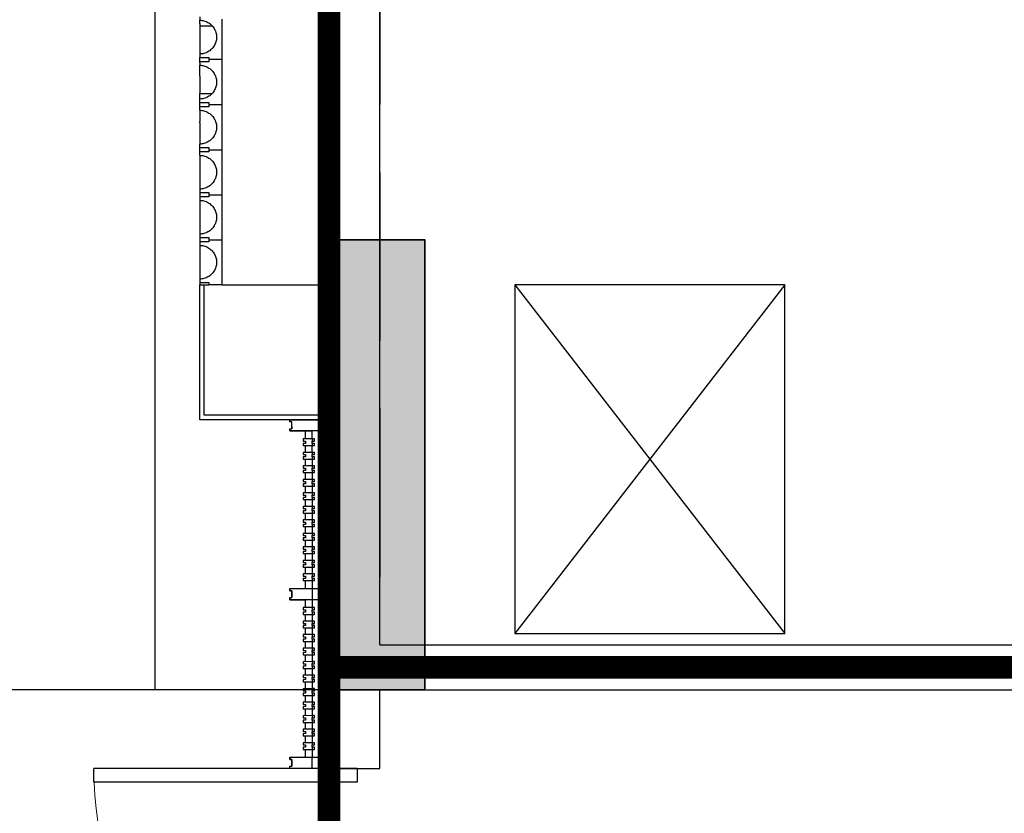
# Model space of a CAD drawing. Extents: x 513700 to 513844, y -232466 to -232398.
# Tile 6 of 16: x 513787.77 to 513792.15, y -232430.24 to -232426.72. Entities that reach past the tile are written whole.
import ezdxf

# ---------------------------------------------------------------- set-up
doc = ezdxf.new("R2010")
doc.units = 0
doc.header["$LTSCALE"] = 1000
doc.linetypes.add('CACHE2', pattern=[0.1875, 0.125, -0.0625])
doc.linetypes.add('DASH', pattern=[0.35, 0.25, -0.1])
doc.layers.get('0').update_dxf_attribs({"color": 252})
for name, color, linetype in [('6#-造型-1F（实施版）石材-STONE-S', 253, 'Continuous'), ('6#-造型-1F（实施版）金属型材-METAL-S', 253, 'Continuous'), ('6#-造型-银白色铝板', 252, 'Continuous'), ('A-DOOR', 252, 'Continuous'), ('A-HOLE-H', 252, 'CACHE2'), ('A-STAIR', 252, 'Continuous'), ('A-STR-CONC-C', 253, 'Continuous'), ('A-WALL-S', 252, 'Continuous'), ('PUB_HATCH', 252, 'Continuous'), ('降板', 253, 'Continuous')]:
    doc.layers.add(name, color=color, linetype=linetype)
for name, color, linetype, lineweight in [('S-WALL', 252, 'Continuous', 35), ('S-WALL-HATC', 252, 'Continuous', 25), ('面积-计容-住宅-1', 1, 'Continuous', 0), ('面积-计容-餐饮便利店-1', 3, 'Continuous', 0)]:
    doc.layers.add(name, color=color, linetype=linetype, lineweight=lineweight)

# ---------------------------------------------------------------- blocks, each defined once
blk = doc.blocks.new('2新72A$C0EC5048D')
at = {"layer": 'S-WALL-HATC'}
blk.add_hatch(color=256, dxfattribs=at).paths.add_polyline_path([(-33600, 11000.1), (-33200, 11000.1), (-33200, 13000.1), (-33600, 13000.1)])
at = {"layer": 'S-WALL', "elevation": 0}
blk.add_lwpolyline([(-33600, 11000.1), (-33200, 11000.1), (-33200, 13000.1), (-33600, 13000.1)], close=True, dxfattribs=at)
blk = doc.blocks.new('2新154_FZH')
blk.add_lwpolyline([(-0.5, -0.5), (0.5, -0.5), (0.5, 0.5), (-0.5, 0.5)], close=True)
at = {"layer": 'PUB_HATCH'}
blk.add_solid([(-0.5, -0.5), (0.5, -0.5), (-0.5, 0.5), (0.5, 0.5)], dxfattribs=at)
blk = doc.blocks.new('2新231F柱')
at = {"layer": 'A-STR-CONC-C', "xscale": 400.0000000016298, "yscale": 2000.001799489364, "zscale": 2000.001799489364}
blk.add_blockref('2新154_FZH', (-69162, -19897.8), dxfattribs=at)
blk = doc.blocks.new('2新159a-dhrtu')
at = {"layer": '6#-造型-1F（实施版）金属型材-METAL-S'}
blk.add_lwpolyline([(2202597.2, 332571.2), (2202797.2, 332571.2), (2202797.2, 332521.2), (2202597.2, 332521.2), (2202597.2, 332531.2), (2202607.2, 332531.2), (2202607.2, 332561.2), (2202597.2, 332561.2)], close=True, dxfattribs=at)
blk = doc.blocks.new('2新75A$C42150BCA')
at = {"layer": '6#-造型-1F（实施版）石材-STONE-S'}
for p, q in [((-700, 13990), (-700, 13975)), ((-700, 13975), (-695.2, 13974.9)), ((-700, 13960.2), (-700, 13975)), ((-700, 13960.2), (-700, 13950)), ((-695.2, 13974.9), (-690.4, 13974.4)), ((-690.4, 13974.4), (-685.7, 13973.6)), ((-685.7, 13973.6), (-681, 13972.6)), ((-681, 13972.6), (-676.4, 13971.2)), ((-676.4, 13971.2), (-671.9, 13969.5)), ((-671.9, 13969.5), (-667.5, 13967.6)), ((-667.5, 13967.6), (-663.2, 13965.4)), ((-663.2, 13965.4), (-659.1, 13962.9)), ((-659.1, 13962.9), (-655.1, 13960.1)), ((-655.1, 13960.1), (-651.4, 13957.1)), ((-600, 13950), (-600, 13980)), ((-700, 13950), (-644.1, 13950)), ((-700, 13950), (-700, 13853.9)), ((-651.4, 13957.1), (-647.8, 13953.9)), ((-647.8, 13953.9), (-644.1, 13950)), ((-644.1, 13950), (-641.4, 13946.8)), ((-641.4, 13946.8), (-638.5, 13942.9)), ((-638.5, 13942.9), (-635.9, 13938.9)), ((-635.9, 13938.9), (-633.5, 13934.7)), ((-633.5, 13934.7), (-631.4, 13930.4)), ((-631.4, 13930.4), (-629.6, 13925.9)), ((-629.6, 13925.9), (-628.1, 13921.3)), ((-628.1, 13921.3), (-626.9, 13916.7)), ((-626.9, 13916.7), (-626, 13912)), ((-600, 13800), (-600, 13950)), ((-629.6, 13874.1), (-631.4, 13869.7)), ((-628.1, 13878.7), (-629.6, 13874.1)), ((-626.9, 13883.3), (-628.1, 13878.7)), ((-626, 13888), (-626.9, 13883.3)), ((-626, 13912), (-625.3, 13907.2)), ((-625.3, 13892.8), (-626, 13888)), ((-625.3, 13907.2), (-625, 13902.4)), ((-625, 13897.6), (-625.3, 13892.8)), ((-625, 13902.4), (-625, 13897.6)), ((-700, 13853.9), (-700, 13825.3)), ((-676.4, 13828.8), (-681, 13827.5)), ((-671.9, 13830.5), (-676.4, 13828.8)), ((-667.5, 13832.4), (-671.9, 13830.5)), ((-663.2, 13834.7), (-667.5, 13832.4)), ((-659.1, 13837.2), (-663.2, 13834.7)), ((-655.1, 13839.9), (-659.1, 13837.2)), ((-651.4, 13842.9), (-655.1, 13839.9)), ((-647.8, 13846.1), (-651.4, 13842.9)), ((-644.5, 13849.6), (-647.8, 13846.1)), ((-641.4, 13853.2), (-644.5, 13849.6)), ((-638.5, 13857.1), (-641.4, 13853.2)), ((-635.9, 13861.1), (-638.5, 13857.1)), ((-633.5, 13865.3), (-635.9, 13861.1)), ((-631.4, 13869.7), (-633.5, 13865.3)), ((-700, 13825.3), (-700, 13825)), ((-695.2, 13825.2), (-700, 13825)), ((-700, 13825), (-700, 13810)), ((-700, 13790), (-700, 13810)), ((-700, 13810), (-660, 13810)), ((-660, 13790), (-700, 13790)), ((-700, 13786.4), (-700, 13790)), ((-700, 13786.4), (-700, 13775)), ((-690.4, 13825.6), (-695.2, 13825.2)), ((-685.7, 13826.4), (-690.4, 13825.6)), ((-681, 13827.5), (-685.7, 13826.4)), ((-660, 13810), (-660, 13800)), ((-600, 13800), (-660, 13800)), ((-660, 13800), (-660, 13790)), ((-600, 13650), (-600, 13800)), ((-700, 13775), (-695.2, 13774.8)), ((-700, 13727.2), (-700, 13775)), ((-695.2, 13774.8), (-690.4, 13774.4)), ((-690.4, 13774.4), (-685.7, 13773.6)), ((-685.7, 13773.6), (-681, 13772.5)), ((-681, 13772.5), (-676.4, 13771.2)), ((-676.4, 13771.2), (-671.9, 13769.5)), ((-671.9, 13769.5), (-667.5, 13767.6)), ((-667.5, 13767.6), (-663.2, 13765.3)), ((-663.2, 13765.3), (-659.1, 13762.9)), ((-659.1, 13762.9), (-655.1, 13760.1)), ((-655.1, 13760.1), (-651.4, 13757.1)), ((-651.4, 13757.1), (-647.8, 13753.9)), ((-647.8, 13753.9), (-644.5, 13750.4)), ((-644.5, 13750.4), (-641.4, 13746.8)), ((-641.4, 13746.8), (-638.5, 13742.9)), ((-638.5, 13742.9), (-635.9, 13738.9)), ((-700, 13727.2), (-700, 13698.5)), ((-700, 13698.5), (-700, 13650)), ((-635.9, 13738.9), (-633.5, 13734.7)), ((-633.5, 13734.7), (-631.4, 13730.4)), ((-631.4, 13730.4), (-629.6, 13725.9)), ((-629.6, 13725.9), (-628.1, 13721.3)), ((-628.1, 13721.3), (-626.9, 13716.7)), ((-626.9, 13716.7), (-626, 13712)), ((-626, 13712), (-625.3, 13707.2)), ((-625.3, 13707.2), (-625, 13702.4)), ((-625, 13697.6), (-625.3, 13692.8)), ((-625, 13702.4), (-625, 13697.6)), ((-638.5, 13657.1), (-641.4, 13653.2)), ((-635.9, 13661.1), (-638.5, 13657.1)), ((-633.5, 13665.3), (-635.9, 13661.1)), ((-631.4, 13669.6), (-633.5, 13665.3)), ((-629.6, 13674.1), (-631.4, 13669.6)), ((-628.1, 13678.7), (-629.6, 13674.1)), ((-626.9, 13683.3), (-628.1, 13678.7)), ((-626, 13688), (-626.9, 13683.3)), ((-625.3, 13692.8), (-626, 13688)), ((-700, 13650), (-644.1, 13650)), ((-700, 13625), (-700, 13650)), ((-695.2, 13625.2), (-700, 13625)), ((-700, 13610), (-700, 13625)), ((-700, 13610), (-660, 13610)), ((-700, 13590), (-700, 13610)), ((-690.4, 13625.6), (-695.2, 13625.2)), ((-685.7, 13626.4), (-690.4, 13625.6)), ((-681, 13627.5), (-685.7, 13626.4)), ((-676.4, 13628.8), (-681, 13627.5)), ((-671.9, 13630.5), (-676.4, 13628.8)), ((-667.5, 13632.4), (-671.9, 13630.5)), ((-663.2, 13634.7), (-667.5, 13632.4)), ((-659.1, 13637.1), (-663.2, 13634.7)), ((-660, 13610), (-660, 13600)), ((-655.1, 13639.9), (-659.1, 13637.1)), ((-651.4, 13642.9), (-655.1, 13639.9)), ((-647.8, 13646.1), (-651.4, 13642.9)), ((-644.5, 13649.6), (-647.8, 13646.1)), ((-644.1, 13650), (-644.5, 13649.6)), ((-641.4, 13653.2), (-644.1, 13650)), ((-600, 13620), (-600, 13650)), ((-600, 13600), (-600, 13620)), ((-700, 13575), (-700, 13590)), ((-660, 13590), (-700, 13590)), ((-700, 13575), (-700, 13525.7)), ((-700, 13575), (-695.2, 13574.8)), ((-695.2, 13574.8), (-690.4, 13574.4)), ((-690.4, 13574.4), (-685.7, 13573.6)), ((-685.7, 13573.6), (-681, 13572.5)), ((-681, 13572.5), (-676.4, 13571.2)), ((-676.4, 13571.2), (-671.9, 13569.5)), ((-671.9, 13569.5), (-667.5, 13567.6)), ((-667.5, 13567.6), (-663.2, 13565.3)), ((-660, 13600), (-600, 13600)), ((-660, 13600), (-660, 13590)), ((-600, 13400), (-600, 13600)), ((-700, 13518.8), (-700, 13525.7)), ((-663.2, 13565.3), (-659.1, 13562.9)), ((-659.1, 13562.9), (-655.1, 13560.1)), ((-655.1, 13560.1), (-651.4, 13557.1)), ((-651.4, 13557.1), (-647.8, 13553.9)), ((-647.8, 13553.9), (-644.5, 13550.4)), ((-644.5, 13550.4), (-641.4, 13546.8)), ((-641.4, 13546.8), (-638.5, 13542.9)), ((-638.5, 13542.9), (-635.9, 13538.9)), ((-635.9, 13538.9), (-633.5, 13534.7)), ((-633.5, 13534.7), (-631.4, 13530.4)), ((-631.4, 13530.4), (-629.6, 13525.9)), ((-629.6, 13525.9), (-628.1, 13521.3)), ((-700, 13518.8), (-700, 13425)), ((-628.1, 13521.3), (-626.9, 13516.7)), ((-626.9, 13483.3), (-628.1, 13478.7)), ((-626.9, 13516.7), (-626, 13512)), ((-626, 13488), (-626.9, 13483.3)), ((-626, 13512), (-625.3, 13507.2)), ((-625.3, 13492.8), (-626, 13488)), ((-625.3, 13507.2), (-625, 13502.4)), ((-625, 13497.6), (-625.3, 13492.8)), ((-625, 13502.4), (-625, 13497.6)), ((-659.1, 13437.1), (-663.2, 13434.7)), ((-655.1, 13439.9), (-659.1, 13437.1)), ((-651.4, 13442.9), (-655.1, 13439.9)), ((-647.8, 13446.1), (-651.4, 13442.9)), ((-644.5, 13449.6), (-647.8, 13446.1)), ((-641.4, 13453.2), (-644.5, 13449.6)), ((-638.5, 13457.1), (-641.4, 13453.2)), ((-635.9, 13461.1), (-638.5, 13457.1)), ((-633.5, 13465.3), (-635.9, 13461.1)), ((-631.4, 13469.6), (-633.5, 13465.3)), ((-629.6, 13474.1), (-631.4, 13469.6)), ((-628.1, 13478.7), (-629.6, 13474.1)), ((-695.2, 13425.2), (-700, 13425)), ((-700, 13410), (-700, 13425)), ((-700, 13410), (-660, 13410)), ((-700, 13390), (-700, 13410)), ((-690.4, 13425.6), (-695.2, 13425.2)), ((-685.7, 13426.4), (-690.4, 13425.6)), ((-681, 13427.5), (-685.7, 13426.4)), ((-676.4, 13428.8), (-681, 13427.5)), ((-671.9, 13430.5), (-676.4, 13428.8)), ((-667.5, 13432.4), (-671.9, 13430.5)), ((-663.2, 13434.7), (-667.5, 13432.4)), ((-660, 13410), (-660, 13400)), ((-660, 13400), (-600, 13400)), ((-660, 13400), (-660, 13390)), ((-600, 13200), (-600, 13400)), ((-700, 13375), (-700, 13390)), ((-660, 13390), (-700, 13390)), ((-700, 13375), (-695.2, 13374.8)), ((-700, 13375), (-700, 13365.3)), ((-700, 13365.3), (-700, 13354.3)), ((-700, 13354.3), (-700, 13324)), ((-695.2, 13374.8), (-690.4, 13374.4)), ((-690.4, 13374.4), (-685.7, 13373.6)), ((-685.7, 13373.6), (-681, 13372.5)), ((-681, 13372.5), (-676.4, 13371.2)), ((-676.4, 13371.2), (-671.9, 13369.5)), ((-671.9, 13369.5), (-667.5, 13367.6)), ((-667.5, 13367.6), (-663.2, 13365.3)), ((-663.2, 13365.3), (-659.1, 13362.9)), ((-659.1, 13362.9), (-655.1, 13360.1)), ((-655.1, 13360.1), (-651.4, 13357.1)), ((-651.4, 13357.1), (-647.8, 13353.9)), ((-647.8, 13353.9), (-644.5, 13350.4)), ((-644.5, 13350.4), (-641.4, 13346.8)), ((-700, 13324), (-700, 13301.9)), ((-641.4, 13346.8), (-638.5, 13342.9)), ((-638.5, 13342.9), (-635.9, 13338.9)), ((-635.9, 13338.9), (-633.5, 13334.7)), ((-633.5, 13334.7), (-631.4, 13330.4)), ((-631.4, 13330.4), (-629.6, 13325.9)), ((-629.6, 13325.9), (-628.1, 13321.3)), ((-628.1, 13321.3), (-626.9, 13316.7)), ((-626.9, 13316.7), (-626, 13312)), ((-626, 13312), (-625.3, 13307.2)), ((-625.3, 13307.2), (-625, 13302.4)), ((-700, 13301.9), (-700, 13281.5)), ((-700, 13281.5), (-700, 13225)), ((-635.9, 13261.1), (-638.5, 13257.1)), ((-633.5, 13265.3), (-635.9, 13261.1)), ((-631.4, 13269.6), (-633.5, 13265.3)), ((-629.6, 13274.1), (-631.4, 13269.6)), ((-628.1, 13278.7), (-629.6, 13274.1)), ((-626.9, 13283.3), (-628.1, 13278.7)), ((-626, 13288), (-626.9, 13283.3)), ((-625.3, 13292.8), (-626, 13288)), ((-625, 13297.6), (-625.3, 13292.8)), ((-625, 13302.4), (-625, 13297.6)), ((-695.2, 13225.2), (-700, 13225)), ((-700, 13225), (-700, 13210)), ((-690.4, 13225.6), (-695.2, 13225.2)), ((-685.7, 13226.4), (-690.4, 13225.6)), ((-681, 13227.5), (-685.7, 13226.4)), ((-676.4, 13228.8), (-681, 13227.5)), ((-671.9, 13230.5), (-676.4, 13228.8)), ((-667.5, 13232.4), (-671.9, 13230.5)), ((-663.2, 13234.7), (-667.5, 13232.4)), ((-659.1, 13237.1), (-663.2, 13234.7)), ((-655.1, 13239.9), (-659.1, 13237.1)), ((-651.4, 13242.9), (-655.1, 13239.9)), ((-647.8, 13246.1), (-651.4, 13242.9)), ((-644.5, 13249.6), (-647.8, 13246.1)), ((-641.4, 13253.2), (-644.5, 13249.6)), ((-638.5, 13257.1), (-641.4, 13253.2)), ((-700, 13210), (-660, 13210)), ((-700, 13210), (-700, 13190)), ((-660, 13190), (-700, 13190)), ((-700, 13190), (-700, 13175)), ((-700, 13175), (-695.2, 13174.8)), ((-700, 13175), (-700, 13025)), ((-695.2, 13174.8), (-690.4, 13174.4)), ((-690.4, 13174.4), (-685.7, 13173.6)), ((-685.7, 13173.6), (-681, 13172.5)), ((-681, 13172.5), (-676.4, 13171.2)), ((-660, 13210), (-660, 13200)), ((-660, 13200), (-600, 13200)), ((-660, 13200), (-660, 13190)), ((-600, 13000), (-600, 13200)), ((-676.4, 13171.2), (-671.9, 13169.5)), ((-671.9, 13169.5), (-667.5, 13167.6)), ((-667.5, 13167.6), (-663.2, 13165.3)), ((-663.2, 13165.3), (-659.1, 13162.9)), ((-659.1, 13162.9), (-655.1, 13160.1)), ((-655.1, 13160.1), (-651.4, 13157.1)), ((-651.4, 13157.1), (-647.8, 13153.9)), ((-647.8, 13153.9), (-644.5, 13150.4)), ((-644.5, 13150.4), (-641.4, 13146.8)), ((-641.4, 13146.8), (-638.5, 13142.9)), ((-638.5, 13142.9), (-635.9, 13138.9)), ((-635.9, 13138.9), (-633.5, 13134.7)), ((-633.5, 13134.7), (-631.4, 13130.4)), ((-631.4, 13130.4), (-629.6, 13125.9)), ((-629.6, 13125.9), (-628.1, 13121.3)), ((-628.1, 13121.3), (-626.9, 13116.7)), ((-626.9, 13116.7), (-626, 13112)), ((-626, 13088), (-626.9, 13083.3)), ((-626, 13112), (-625.3, 13107.2)), ((-625.3, 13092.8), (-626, 13088)), ((-625.3, 13107.2), (-625, 13102.4)), ((-625, 13097.6), (-625.3, 13092.8)), ((-625, 13102.4), (-625, 13097.6)), ((-651.4, 13042.9), (-655.1, 13039.9)), ((-647.8, 13046.1), (-651.4, 13042.9)), ((-644.5, 13049.6), (-647.8, 13046.1)), ((-641.4, 13053.2), (-644.5, 13049.6)), ((-638.5, 13057.1), (-641.4, 13053.2)), ((-635.9, 13061.1), (-638.5, 13057.1)), ((-633.5, 13065.3), (-635.9, 13061.1)), ((-631.4, 13069.6), (-633.5, 13065.3)), ((-629.6, 13074.1), (-631.4, 13069.6)), ((-628.1, 13078.7), (-629.6, 13074.1)), ((-626.9, 13083.3), (-628.1, 13078.7)), ((-695.2, 13025.2), (-700, 13025)), ((-700, 13025), (-700, 13010)), ((-700, 13010), (-660, 13010)), ((-700, 13010), (-700, 12990)), ((-690.4, 13025.6), (-695.2, 13025.2)), ((-685.7, 13026.4), (-690.4, 13025.6)), ((-681, 13027.5), (-685.7, 13026.4)), ((-676.4, 13028.8), (-681, 13027.5)), ((-671.9, 13030.5), (-676.4, 13028.8)), ((-667.5, 13032.4), (-671.9, 13030.5)), ((-663.2, 13034.7), (-667.5, 13032.4)), ((-659.1, 13037.1), (-663.2, 13034.7)), ((-660, 13010), (-660, 13000)), ((-660, 13000), (-600, 13000)), ((-660, 13000), (-660, 12990)), ((-655.1, 13039.9), (-659.1, 13037.1)), ((-600, 12800), (-600, 13000)), ((-660, 12990), (-700, 12990)), ((-700, 12990), (-700, 12975)), ((-700, 12975), (-695.2, 12974.8)), ((-700, 12975), (-700, 12825)), ((-695.2, 12974.8), (-690.4, 12974.4)), ((-690.4, 12974.4), (-685.7, 12973.6)), ((-685.7, 12973.6), (-681, 12972.5)), ((-681, 12972.5), (-676.4, 12971.2)), ((-676.4, 12971.2), (-671.9, 12969.5)), ((-671.9, 12969.5), (-667.5, 12967.6)), ((-667.5, 12967.6), (-663.2, 12965.3)), ((-663.2, 12965.3), (-659.1, 12962.9)), ((-659.1, 12962.9), (-655.1, 12960.1)), ((-655.1, 12960.1), (-651.4, 12957.1)), ((-651.4, 12957.1), (-647.8, 12953.9)), ((-647.8, 12953.9), (-644.5, 12950.4)), ((-644.5, 12950.4), (-641.4, 12946.8)), ((-641.4, 12946.8), (-638.5, 12942.9)), ((-638.5, 12942.9), (-635.9, 12938.9)), ((-635.9, 12938.9), (-633.5, 12934.7)), ((-633.5, 12934.7), (-631.4, 12930.4)), ((-631.4, 12930.4), (-629.6, 12925.9)), ((-629.6, 12925.9), (-628.1, 12921.3)), ((-628.1, 12921.3), (-626.9, 12916.7)), ((-626.9, 12916.7), (-626, 12912)), ((-626, 12912), (-625.3, 12907.2)), ((-631.4, 12869.6), (-633.5, 12865.3)), ((-629.6, 12874.1), (-631.4, 12869.6)), ((-628.1, 12878.7), (-629.6, 12874.1)), ((-626.9, 12883.3), (-628.1, 12878.7)), ((-626, 12888), (-626.9, 12883.3)), ((-625.3, 12892.8), (-626, 12888)), ((-625.3, 12907.2), (-625, 12902.4)), ((-625, 12897.6), (-625.3, 12892.8)), ((-625, 12902.4), (-625, 12897.6)), ((-695.2, 12825.2), (-700, 12825)), ((-700, 12825), (-700, 12810)), ((-690.4, 12825.6), (-695.2, 12825.2)), ((-685.7, 12826.4), (-690.4, 12825.6)), ((-681, 12827.5), (-685.7, 12826.4)), ((-676.4, 12828.8), (-681, 12827.5)), ((-671.9, 12830.5), (-676.4, 12828.8)), ((-667.5, 12832.4), (-671.9, 12830.5)), ((-663.2, 12834.7), (-667.5, 12832.4)), ((-659.1, 12837.1), (-663.2, 12834.7)), ((-655.1, 12839.9), (-659.1, 12837.1)), ((-651.4, 12842.9), (-655.1, 12839.9)), ((-647.8, 12846.1), (-651.4, 12842.9)), ((-644.5, 12849.6), (-647.8, 12846.1)), ((-641.4, 12853.2), (-644.5, 12849.6)), ((-638.5, 12857.1), (-641.4, 12853.2)), ((-635.9, 12861.1), (-638.5, 12857.1)), ((-633.5, 12865.3), (-635.9, 12861.1)), ((-700, 12810), (-660, 12810)), ((-700, 12810), (-700, 12800)), ((-700, 12800), (-660, 12800)), ((-660, 12810), (-660, 12800)), ((-600, 12800), (-660, 12800)), ((-600, 12800), (-100, 12800))]:
    blk.add_line(p, q, dxfattribs=at)
for points in [[(-100, 15400), (-100, 14800), (-100, 12200.1)], [(-300, 12200), (-700, 12200), (-700, 12600), (-700, 12630), (-700, 12800)], [(-100, 12220), (-680, 12220), (-680, 12600), (-680, 12630), (-680, 12800)]]:
    blk.add_lwpolyline(points, dxfattribs=at)
at = {"layer": '6#-造型-1F（实施版）金属型材-METAL-S'}
for p, q in [((-300, 12200.1), (-100, 12200.1)), ((-300, 12200), (-300, 12200.1)), ((-300, 12190.1), (-300, 12200)), ((-100, 12200), (-300, 12200)), ((-290, 12190.1), (-300, 12190.1)), ((-300, 12190.1), (-300, 12190)), ((-290, 12190.1), (-290, 12190)), ((-290, 12170), (-290, 12190)), ((-290, 12170), (-290, 12160.1)), ((-100, 12200.1), (-100, 12200)), ((-100, 12200), (-100, 12150)), ((-300, 12160.1), (-290, 12160.1)), ((-300, 12160.1), (-300, 12150.1)), ((-300, 12150.1), (-300, 12150)), ((-230, 12150), (-300, 12150.1)), ((-300, 12150), (-230, 12150)), ((-230, 12150), (-225, 12150)), ((-230, 12150), (-230, 12150)), ((-225, 12150), (-230, 12150)), ((-230, 12115.1), (-230, 12150)), ((-225, 12150), (-200, 12150)), ((-200, 12150), (-225, 12150)), ((-200, 12115.1), (-200, 12150)), ((-100, 12150), (-200, 12150)), ((-200, 12150), (-200, 12150)), ((-100, 12150), (-100, 11800)), ((-200, 12115.1), (-240, 12115)), ((-240, 12115), (-240, 12105)), ((-240, 12105), (-230, 12105)), ((-230, 12095.1), (-240, 12095)), ((-240, 12095), (-240, 12085)), ((-240, 12085), (-230, 12085)), ((-230, 12105), (-230, 12095.1)), ((-230, 12085), (-200, 12085.1)), ((-230, 12085), (-230, 12085.1)), ((-230, 12055.1), (-230, 12085)), ((-190, 12115.1), (-200, 12115.1)), ((-200, 12115.1), (-200, 12105.1)), ((-200, 12105.1), (-190, 12105.1)), ((-200, 12095.1), (-200, 12105.1)), ((-190, 12095.1), (-200, 12095.1)), ((-200, 12095.1), (-200, 12085.1)), ((-200, 12055.1), (-200, 12085.1)), ((-200, 12085.1), (-190, 12085.1)), ((-190, 12105.1), (-190, 12115.1)), ((-190, 12085.1), (-190, 12095.1)), ((-200, 12055.1), (-240, 12055)), ((-240, 12055), (-240, 12045)), ((-240, 12045), (-230, 12045)), ((-230, 12035.1), (-240, 12035)), ((-240, 12035), (-240, 12025)), ((-230, 12045), (-230, 12035.1)), ((-190, 12055.1), (-200, 12055.1)), ((-200, 12055.1), (-200, 12045.1)), ((-200, 12045.1), (-190, 12045.1)), ((-200, 12035.1), (-200, 12045.1)), ((-190, 12035.1), (-200, 12035.1)), ((-200, 12035.1), (-200, 12025.1)), ((-190, 12045.1), (-190, 12055.1)), ((-190, 12025.1), (-190, 12035.1)), ((-240, 12025), (-230, 12025)), ((-200, 11995.1), (-240, 11995)), ((-240, 11995), (-240, 11985)), ((-230, 12025), (-200, 12025.1)), ((-230, 12025), (-230, 12025.1)), ((-230, 11995.1), (-230, 12025)), ((-200, 12025.1), (-190, 12025.1)), ((-200, 12025.1), (-200, 12004.7)), ((-200, 12004.7), (-200, 11995.1)), ((-190, 11995.1), (-200, 11995.1)), ((-200, 11995.1), (-200, 11985.1)), ((-190, 11985.1), (-190, 11995.1)), ((-240, 11985), (-230, 11985)), ((-230, 11975.1), (-240, 11975)), ((-240, 11975), (-240, 11965)), ((-240, 11965), (-230, 11965)), ((-230, 11985), (-230, 11975.1)), ((-230, 11965), (-200, 11965.1)), ((-230, 11965), (-230, 11965.1)), ((-230, 11935.1), (-230, 11965)), ((-200, 11975.1), (-200, 11985.1)), ((-200, 11985.1), (-190, 11985.1)), ((-190, 11975.1), (-200, 11975.1)), ((-200, 11975.1), (-200, 11965.1)), ((-200, 11965.1), (-190, 11965.1)), ((-200, 11965.1), (-200, 11935.1)), ((-190, 11965.1), (-190, 11975.1)), ((-200, 11935.1), (-240, 11935)), ((-240, 11935), (-240, 11925)), ((-240, 11925), (-230, 11925)), ((-230, 11915.1), (-240, 11915)), ((-240, 11915), (-240, 11905)), ((-240, 11905), (-230, 11905)), ((-230, 11925), (-230, 11915.1)), ((-230, 11905), (-200, 11905.1)), ((-230, 11905), (-230, 11905.1)), ((-230, 11875.1), (-230, 11905)), ((-190, 11935.1), (-200, 11935.1)), ((-200, 11935.1), (-200, 11925.1)), ((-200, 11915.1), (-200, 11925.1)), ((-200, 11925.1), (-190, 11925.1)), ((-190, 11915.1), (-200, 11915.1)), ((-200, 11915.1), (-200, 11905.1)), ((-200, 11905.1), (-190, 11905.1)), ((-200, 11905.1), (-200, 11875.1)), ((-190, 11925.1), (-190, 11935.1)), ((-190, 11905.1), (-190, 11915.1)), ((-200, 11875.1), (-240, 11875)), ((-240, 11875), (-240, 11865)), ((-240, 11865), (-230, 11865)), ((-230, 11865), (-230, 11855.1)), ((-190, 11875.1), (-200, 11875.1)), ((-200, 11875.1), (-200, 11865.1)), ((-200, 11855.1), (-200, 11865.1)), ((-200, 11865.1), (-190, 11865.1)), ((-190, 11865.1), (-190, 11875.1)), ((-230, 11855.1), (-240, 11855)), ((-240, 11855), (-240, 11845)), ((-240, 11845), (-230, 11845)), ((-230, 11845), (-200, 11845.1)), ((-230, 11845), (-230, 11845.1)), ((-230, 11815.1), (-230, 11845)), ((-190, 11855.1), (-200, 11855.1)), ((-200, 11855.1), (-200, 11845.1)), ((-200, 11845.1), (-190, 11845.1)), ((-200, 11845.1), (-200, 11815.1)), ((-190, 11845.1), (-190, 11855.1)), ((-200, 11815.1), (-240, 11815)), ((-240, 11815), (-240, 11805)), ((-240, 11805), (-230, 11805)), ((-230, 11795.1), (-240, 11795)), ((-240, 11795), (-240, 11785)), ((-240, 11785), (-230, 11785)), ((-230, 11805), (-230, 11795.1)), ((-230, 11785), (-200, 11785.1)), ((-230, 11785), (-230, 11785.1)), ((-230, 11755.1), (-230, 11785)), ((-190, 11815.1), (-200, 11815.1)), ((-200, 11815.1), (-200, 11805.1)), ((-200, 11795.1), (-200, 11805.1)), ((-200, 11805.1), (-190, 11805.1)), ((-190, 11795.1), (-200, 11795.1)), ((-200, 11795.1), (-200, 11785.1)), ((-200, 11785.1), (-190, 11785.1)), ((-200, 11785.1), (-200, 11755.1)), ((-190, 11805.1), (-190, 11815.1)), ((-190, 11785.1), (-190, 11795.1)), ((-100, 11450.1), (-100, 11800)), ((-200, 11755.1), (-240, 11755)), ((-240, 11755), (-240, 11745)), ((-240, 11745), (-230, 11745)), ((-230, 11735.1), (-240, 11735)), ((-240, 11735), (-240, 11725)), ((-230, 11745), (-230, 11735.1)), ((-190, 11755.1), (-200, 11755.1)), ((-200, 11755.1), (-200, 11745.1)), ((-200, 11735.1), (-200, 11745.1)), ((-200, 11745.1), (-190, 11745.1)), ((-190, 11735.1), (-200, 11735.1)), ((-200, 11735.1), (-200, 11725.1)), ((-190, 11745.1), (-190, 11755.1)), ((-190, 11725.1), (-190, 11735.1)), ((-240, 11725), (-230, 11725)), ((-200, 11695.1), (-240, 11695)), ((-240, 11695), (-240, 11685)), ((-240, 11685), (-230, 11685)), ((-230, 11725), (-200, 11725.1)), ((-230, 11725), (-230, 11725.1)), ((-230, 11695.1), (-230, 11725)), ((-230, 11685), (-230, 11675.1)), ((-200, 11725.1), (-190, 11725.1)), ((-200, 11725.1), (-200, 11695.1)), ((-190, 11695.1), (-200, 11695.1)), ((-200, 11695.1), (-200, 11685.1)), ((-200, 11675.1), (-200, 11685.1)), ((-200, 11685.1), (-190, 11685.1)), ((-190, 11685.1), (-190, 11695.1)), ((-230, 11675.1), (-240, 11675)), ((-240, 11675), (-240, 11665)), ((-240, 11665), (-230, 11665)), ((-230, 11665), (-200, 11665.1)), ((-230, 11665), (-230, 11665.1)), ((-230, 11635.1), (-230, 11665)), ((-190, 11675.1), (-200, 11675.1)), ((-200, 11675.1), (-200, 11665.1)), ((-200, 11665.1), (-190, 11665.1)), ((-200, 11665.1), (-200, 11635.1)), ((-190, 11665.1), (-190, 11675.1)), ((-200, 11635.1), (-240, 11635)), ((-240, 11635), (-240, 11625)), ((-240, 11625), (-230, 11625)), ((-230, 11615.1), (-240, 11615)), ((-240, 11615), (-240, 11605)), ((-240, 11605), (-230, 11605)), ((-230, 11625), (-230, 11615.1)), ((-230, 11605), (-200, 11605.1)), ((-230, 11605), (-230, 11605.1)), ((-230, 11575.1), (-230, 11605)), ((-190, 11635.1), (-200, 11635.1)), ((-200, 11635.1), (-200, 11625.1)), ((-200, 11615.1), (-200, 11625.1)), ((-200, 11625.1), (-190, 11625.1)), ((-190, 11615.1), (-200, 11615.1)), ((-200, 11615.1), (-200, 11605.1)), ((-200, 11605.1), (-190, 11605.1)), ((-200, 11605.1), (-200, 11575.1)), ((-190, 11625.1), (-190, 11635.1)), ((-190, 11605.1), (-190, 11615.1)), ((-200, 11575.1), (-240, 11575)), ((-240, 11575), (-240, 11565)), ((-240, 11565), (-230, 11565)), ((-230, 11555.1), (-240, 11555)), ((-240, 11555), (-240, 11545)), ((-230, 11565), (-230, 11555.1)), ((-190, 11575.1), (-200, 11575.1)), ((-200, 11575.1), (-200, 11565.1)), ((-200, 11555.1), (-200, 11565.1)), ((-200, 11565.1), (-190, 11565.1)), ((-190, 11555.1), (-200, 11555.1)), ((-200, 11555.1), (-200, 11545.1)), ((-190, 11565.1), (-190, 11575.1)), ((-190, 11545.1), (-190, 11555.1)), ((-240, 11545), (-230, 11545)), ((-200, 11515.1), (-240, 11515)), ((-240, 11515), (-240, 11505)), ((-230, 11545), (-200, 11545.1)), ((-230, 11545), (-230, 11545.1)), ((-230, 11515.1), (-230, 11545)), ((-200, 11545.1), (-190, 11545.1)), ((-200, 11545.1), (-200, 11515.1)), ((-190, 11515.1), (-200, 11515.1)), ((-200, 11515.1), (-200, 11505.1)), ((-190, 11505.1), (-190, 11515.1)), ((-240, 11505), (-230, 11505)), ((-230, 11495.1), (-240, 11495)), ((-240, 11495), (-240, 11485)), ((-240, 11485), (-230, 11485)), ((-230, 11505), (-230, 11495.1)), ((-230, 11485), (-200, 11485.1)), ((-230, 11485), (-230, 11485.1)), ((-230, 11450.1), (-230, 11485)), ((-200, 11495.1), (-200, 11505.1)), ((-200, 11505.1), (-190, 11505.1)), ((-190, 11495.1), (-200, 11495.1)), ((-200, 11495.1), (-200, 11485.1)), ((-200, 11485.1), (-190, 11485.1)), ((-200, 11485.1), (-200, 11450.1)), ((-190, 11485.1), (-190, 11495.1)), ((-300, 11450.1), (-230, 11450.1)), ((-300, 11450.1), (-300, 11440.1)), ((-300, 11440.1), (-300, 11440)), ((-290, 11440.1), (-300, 11440.1)), ((-300, 11440), (-290, 11440)), ((-290, 11440.1), (-290, 11440)), ((-290, 11440), (-290, 11410.1)), ((-230, 11450.1), (-200, 11450.1)), ((-200, 11450.1), (-100, 11450.1)), ((-200, 11450.1), (-200, 11400.1)), ((-100, 11450.1), (-100, 11400.1)), ((-300, 11410.1), (-290, 11410.1)), ((-300, 11410.1), (-300, 11400.1)), ((-300, 11400.1), (-300, 11400)), ((-230, 11400.1), (-300, 11400.1)), ((-300, 11400), (-230, 11400)), ((-230, 11400), (-230, 11400.1)), ((-200, 11400.1), (-230, 11400.1)), ((-230, 11365.1), (-230, 11400)), ((-100, 11400.1), (-200, 11400.1)), ((-200, 11400.1), (-200, 11365.1)), ((-100, 10700.1), (-100, 11400.1)), ((-200, 11365.1), (-240, 11365)), ((-240, 11365), (-240, 11355)), ((-240, 11355), (-230, 11355)), ((-230, 11345.1), (-240, 11345)), ((-240, 11345), (-240, 11335)), ((-240, 11335), (-230, 11335)), ((-230, 11355), (-230, 11345.1)), ((-230, 11335), (-200, 11335.1)), ((-230, 11335), (-230, 11335.1)), ((-230, 11305.1), (-230, 11335)), ((-190, 11365.1), (-200, 11365.1)), ((-200, 11365.1), (-200, 11355.1)), ((-200, 11345.1), (-200, 11355.1)), ((-200, 11355.1), (-190, 11355.1)), ((-190, 11345.1), (-200, 11345.1)), ((-200, 11345.1), (-200, 11335.1)), ((-200, 11335.1), (-190, 11335.1)), ((-200, 11335.1), (-200, 11305.1)), ((-190, 11355.1), (-190, 11365.1)), ((-190, 11335.1), (-190, 11345.1)), ((-200, 11305.1), (-240, 11305)), ((-240, 11305), (-240, 11295)), ((-240, 11295), (-230, 11295)), ((-230, 11295), (-230, 11285.1)), ((-190, 11305.1), (-200, 11305.1)), ((-200, 11305.1), (-200, 11295.1)), ((-200, 11285.1), (-200, 11295.1)), ((-200, 11295.1), (-190, 11295.1)), ((-190, 11295.1), (-190, 11305.1)), ((-230, 11285.1), (-240, 11285)), ((-240, 11285), (-240, 11275)), ((-240, 11275), (-230, 11275)), ((-230, 11275), (-200, 11275.1)), ((-230, 11275), (-230, 11275.1)), ((-230, 11245.1), (-230, 11275)), ((-190, 11285.1), (-200, 11285.1)), ((-200, 11285.1), (-200, 11275.1)), ((-200, 11275.1), (-190, 11275.1)), ((-200, 11275.1), (-200, 11245.1)), ((-190, 11275.1), (-190, 11285.1)), ((-200, 11245.1), (-240, 11245)), ((-240, 11245), (-240, 11235)), ((-240, 11235), (-230, 11235)), ((-230, 11225.1), (-240, 11225)), ((-240, 11225), (-240, 11215)), ((-240, 11215), (-230, 11215)), ((-230, 11235), (-230, 11225.1)), ((-230, 11215), (-200, 11215.1)), ((-230, 11215), (-230, 11215.1)), ((-230, 11185.1), (-230, 11215)), ((-190, 11245.1), (-200, 11245.1)), ((-200, 11245.1), (-200, 11235.1)), ((-200, 11225.1), (-200, 11235.1)), ((-200, 11235.1), (-190, 11235.1)), ((-190, 11225.1), (-200, 11225.1)), ((-200, 11225.1), (-200, 11215.1)), ((-200, 11215.1), (-190, 11215.1)), ((-200, 11215.1), (-200, 11185.1)), ((-190, 11235.1), (-190, 11245.1)), ((-190, 11215.1), (-190, 11225.1)), ((-200, 11185.1), (-240, 11185)), ((-240, 11185), (-240, 11175)), ((-240, 11175), (-230, 11175)), ((-230, 11165.1), (-240, 11165)), ((-240, 11165), (-240, 11155)), ((-230, 11175), (-230, 11165.1)), ((-190, 11185.1), (-200, 11185.1)), ((-200, 11185.1), (-200, 11175.1)), ((-200, 11165.1), (-200, 11175.1)), ((-200, 11175.1), (-190, 11175.1)), ((-190, 11165.1), (-200, 11165.1)), ((-200, 11165.1), (-200, 11155.1)), ((-190, 11175.1), (-190, 11185.1)), ((-190, 11155.1), (-190, 11165.1)), ((-240, 11155), (-230, 11155)), ((-200, 11125.1), (-240, 11125)), ((-240, 11125), (-240, 11115)), ((-230, 11155), (-200, 11155.1)), ((-230, 11155), (-230, 11155.1)), ((-230, 11125.1), (-230, 11155)), ((-200, 11155.1), (-190, 11155.1)), ((-200, 11155.1), (-200, 11125.1)), ((-190, 11125.1), (-200, 11125.1)), ((-200, 11125.1), (-200, 11115.1)), ((-190, 11115.1), (-190, 11125.1)), ((-240, 11115), (-230, 11115)), ((-230, 11105.1), (-240, 11105)), ((-240, 11105), (-240, 11095)), ((-240, 11095), (-230, 11095)), ((-230, 11115), (-230, 11105.1)), ((-230, 11095), (-200, 11095.1)), ((-230, 11095), (-230, 11095.1)), ((-230, 11065.1), (-230, 11095)), ((-200, 11105.1), (-200, 11115.1)), ((-200, 11115.1), (-190, 11115.1)), ((-190, 11105.1), (-200, 11105.1)), ((-200, 11105.1), (-200, 11095.1)), ((-200, 11095.1), (-190, 11095.1)), ((-200, 11095.1), (-200, 11065.1)), ((-190, 11095.1), (-190, 11105.1)), ((-200, 11065.1), (-240, 11065)), ((-240, 11065), (-240, 11055)), ((-240, 11055), (-230, 11055)), ((-230, 11045.1), (-240, 11045)), ((-240, 11045), (-240, 11035)), ((-240, 11035), (-230, 11035)), ((-230, 11055), (-230, 11045.1)), ((-230, 11035), (-200, 11035.1)), ((-230, 11035), (-230, 11035.1)), ((-230, 11005.1), (-230, 11035)), ((-190, 11065.1), (-200, 11065.1)), ((-200, 11065.1), (-200, 11055.1)), ((-200, 11045.1), (-200, 11055.1)), ((-200, 11055.1), (-190, 11055.1)), ((-190, 11045.1), (-200, 11045.1)), ((-200, 11045.1), (-200, 11035.1)), ((-200, 11035.1), (-190, 11035.1)), ((-200, 11035.1), (-200, 11005.1)), ((-190, 11055.1), (-190, 11065.1)), ((-190, 11035.1), (-190, 11045.1)), ((-200, 11005.1), (-240, 11005)), ((-240, 11005), (-240, 10995)), ((-240, 10995), (-230, 10995)), ((-230, 10985.1), (-240, 10985)), ((-240, 10985), (-240, 10975)), ((-230, 10995), (-230, 10985.1)), ((-190, 11005.1), (-200, 11005.1)), ((-200, 11005.1), (-200, 10995.1)), ((-200, 10985.1), (-200, 10995.1)), ((-200, 10995.1), (-190, 10995.1)), ((-190, 10985.1), (-200, 10985.1)), ((-200, 10985.1), (-200, 10975.1)), ((-190, 10995.1), (-190, 11005.1)), ((-190, 10975.1), (-190, 10985.1)), ((-240, 10975), (-230, 10975)), ((-200, 10945.1), (-240, 10945)), ((-240, 10945), (-240, 10935)), ((-230, 10975), (-200, 10975.1)), ((-230, 10975), (-230, 10975.1)), ((-230, 10945.1), (-230, 10975)), ((-200, 10975.1), (-190, 10975.1)), ((-200, 10975.1), (-200, 10945.1)), ((-190, 10945.1), (-200, 10945.1)), ((-200, 10945.1), (-200, 10935.1)), ((-190, 10935.1), (-190, 10945.1)), ((-240, 10935), (-230, 10935)), ((-230, 10925.1), (-240, 10925)), ((-240, 10925), (-240, 10915)), ((-240, 10915), (-230, 10915)), ((-230, 10935), (-230, 10925.1)), ((-230, 10915), (-200, 10915.1)), ((-230, 10915), (-230, 10915.1)), ((-230, 10885.1), (-230, 10915)), ((-200, 10925.1), (-200, 10935.1)), ((-200, 10935.1), (-190, 10935.1)), ((-190, 10925.1), (-200, 10925.1)), ((-200, 10925.1), (-200, 10915.1)), ((-200, 10915.1), (-190, 10915.1)), ((-200, 10915.1), (-200, 10885.1)), ((-190, 10915.1), (-190, 10925.1)), ((-200, 10885.1), (-240, 10885)), ((-240, 10885), (-240, 10875)), ((-240, 10875), (-230, 10875)), ((-230, 10865.1), (-240, 10865)), ((-240, 10865), (-240, 10855)), ((-240, 10855), (-230, 10855)), ((-230, 10875), (-230, 10865.1)), ((-230, 10855), (-200, 10855.1)), ((-230, 10855), (-230, 10855.1)), ((-230, 10825.1), (-230, 10855)), ((-190, 10885.1), (-200, 10885.1)), ((-200, 10885.1), (-200, 10875.1)), ((-200, 10865.1), (-200, 10875.1)), ((-200, 10875.1), (-190, 10875.1)), ((-190, 10865.1), (-200, 10865.1)), ((-200, 10865.1), (-200, 10855.1)), ((-200, 10855.1), (-190, 10855.1)), ((-200, 10855.1), (-200, 10825.1)), ((-190, 10875.1), (-190, 10885.1)), ((-190, 10855.1), (-190, 10865.1)), ((-200, 10825.1), (-240, 10825)), ((-240, 10825), (-240, 10815)), ((-240, 10815), (-230, 10815)), ((-230, 10815), (-230, 10805.1)), ((-190, 10825.1), (-200, 10825.1)), ((-200, 10825.1), (-200, 10815.1)), ((-200, 10805.1), (-200, 10815.1)), ((-200, 10815.1), (-190, 10815.1)), ((-190, 10815.1), (-190, 10825.1)), ((-230, 10805.1), (-240, 10805)), ((-240, 10805), (-240, 10795)), ((-240, 10795), (-230, 10795)), ((-230, 10795), (-200, 10795.1)), ((-230, 10795), (-230, 10795.1)), ((-230, 10765.1), (-230, 10795)), ((-190, 10805.1), (-200, 10805.1)), ((-200, 10805.1), (-200, 10795.1)), ((-200, 10795.1), (-190, 10795.1)), ((-200, 10795.1), (-200, 10765.1)), ((-190, 10795.1), (-190, 10805.1)), ((-200, 10765.1), (-240, 10765)), ((-240, 10765), (-240, 10755)), ((-240, 10755), (-230, 10755)), ((-230, 10745.1), (-240, 10745)), ((-240, 10745), (-240, 10735)), ((-240, 10735), (-230, 10735)), ((-230, 10755), (-230, 10745.1)), ((-230, 10735), (-200, 10735.1)), ((-230, 10735), (-230, 10735.1)), ((-230, 10700.1), (-230, 10735)), ((-190, 10765.1), (-200, 10765.1)), ((-200, 10765.1), (-200, 10755.1)), ((-200, 10745.1), (-200, 10755.1)), ((-200, 10755.1), (-190, 10755.1)), ((-190, 10745.1), (-200, 10745.1)), ((-200, 10745.1), (-200, 10735.1)), ((-200, 10735.1), (-190, 10735.1)), ((-200, 10735.1), (-200, 10700.1)), ((-190, 10755.1), (-190, 10765.1)), ((-190, 10735.1), (-190, 10745.1)), ((-300, 10700.1), (-230, 10700.1)), ((-300, 10700.1), (-300, 10690.1)), ((-300, 10690.1), (-300, 10690)), ((-290, 10690.1), (-300, 10690.1)), ((-300, 10690), (-290, 10690)), ((-290, 10690.1), (-290, 10690)), ((-290, 10690), (-290, 10660.1)), ((-230, 10700.1), (-200, 10700.1)), ((-200, 10700.1), (-100, 10700.1)), ((-200, 10650), (-200, 10700.1)), ((-100, 10700.1), (-100, 10650))]:
    blk.add_line(p, q, dxfattribs=at)
at = {"layer": '6#-造型-银白色铝板'}
for p in [(-2202897.2, -320371.1), (-2202897.2, -321121.1), (-2202897.2, -321871.1)]:
    blk.add_blockref('2新159a-dhrtu', p, dxfattribs=at)
blk = doc.blocks.new('2新04$DorLib2D$00000002')
for p, q in [((-0.5, 0), (-0.5, 0.4875)), ((-0.475, 0.4875), (-0.5, 0.4875)), ((-0.475, 0), (-0.475, 0.4875)), ((0.475, 0), (0.475, 0.4875)), ((0.475, 0.4875), (0.5, 0.4875)), ((0.5, 0), (0.5, 0.4875)), ((-0.5, 0), (-0.475, 0)), ((0.5, 0), (0.475, 0))]:
    blk.add_line(p, q)
at = {"lineweight": 13}
for centre, start, end in [((-0.4875, 0), 0, 88.5307), ((0.4875, 0), 91.4693, 180)]:
    blk.add_arc(centre, 0.4875, start, end, dxfattribs=at)

msp = doc.modelspace()

# ---------------------------------------------------------------- linework, layer by layer
at = {"color": 252, "linetype": 'DASH', "ltscale": 0.003}
msp.add_lwpolyline([(513796.0704, -232423.1938), (513789.3704, -232423.1938), (513789.3704, -232429.4938), (513796.0704, -232429.4938)], close=True, dxfattribs=at)
at = {"color": 252, "linetype": 'CACHE2'}
msp.add_lwpolyline([(513788.3704, -232425.2438), (513788.3704, -232429.6938)], dxfattribs=at)
at = {"layer": 'A-DOOR', "color": 252}
msp.add_line((513789.1704, -232432.4438), (513789.1704, -232430.0438), dxfattribs=at)
at = {"layer": 'A-HOLE-H', "color": 252}
msp.add_lwpolyline([(513791.1704, -232427.8938), (513789.9704, -232427.8938), (513789.9704, -232429.4438), (513791.1704, -232429.4438)], close=True, dxfattribs=at)
for points in [[(513791.1704, -232427.8938), (513789.9704, -232429.4438)], [(513789.9704, -232427.8938), (513791.1704, -232429.4438)]]:
    msp.add_lwpolyline(points, dxfattribs=at)
at = {"layer": 'A-STAIR', "color": 252}
msp.add_lwpolyline([(513789.1705, -232429.6938), (513786.1705, -232429.6938), (513786.1705, -232432.7938), (513789.1705, -232432.7938)], dxfattribs=at)
at = {"layer": 'A-WALL-S', "color": 252}
for p, q in [((513789.1704, -232429.6938), (513789.1704, -232425.2438)), ((513789.3704, -232429.4938), (513789.3704, -232425.2438)), ((513789.3704, -232429.4938), (513798.4704, -232429.4938)), ((513789.1704, -232430.0438), (513789.1704, -232429.6938)), ((513789.1704, -232429.6938), (513789.3704, -232429.6938)), ((513789.1704, -232429.6938), (513798.4704, -232429.6938)), ((513789.3704, -232430.0438), (513789.3704, -232429.6938))]:
    msp.add_line(p, q, dxfattribs=at)
msp.add_lwpolyline([(513789.1704, -232430.0438), (513789.3704, -232430.0438)], dxfattribs=at)
at = {"layer": '面积-计容-住宅-1'}
msp.add_line((513789.1454, -232429.5938), (513813.5704, -232429.5938), dxfattribs=at)
at = {"layer": '面积-计容-住宅-1', "const_width": 0.1}
msp.add_lwpolyline([(513816.0703, -232430.1938), (513813.5704, -232430.1938), (513813.5704, -232429.5938), (513789.1454, -232429.5938), (513789.1454, -232433.2938), (513800.4204, -232433.2938), (513800.4204, -232434.6938), (513802.2204, -232434.6938), (513802.2204, -232439.4188), (513804.1704, -232439.4187), (513804.1704, -232434.6938), (513814.2704, -232434.6938), (513814.2704, -232440.8188), (513816.6704, -232440.8188), (513816.6704, -232437.1938), (513816.0703, -232437.1938)], close=True, dxfattribs=at)
at = {"layer": '面积-计容-餐饮便利店-1', "color": 3, "const_width": 0.1}
msp.add_lwpolyline([(513813.5702, -232413.0688), (513806.4452, -232413.0688), (513806.4452, -232414.0688), (513805.4952, -232414.0688), (513805.4952, -232413.6938, 0.414214), (513804.8702, -232413.0688), (513797.1704, -232413.0688, 0.414214), (513796.5454, -232413.6938), (513796.5454, -232414.0688), (513795.5954, -232414.0688), (513795.5954, -232413.0688), (513765.1454, -232413.0688), (513765.1454, -232421.0188), (513789.1454, -232421.0188), (513789.1454, -232429.5938), (513813.5704, -232429.5938), (513813.5703, -232428.1938), (513812.5704, -232428.1938), (513812.5704, -232423.2938), (513813.5703, -232423.2938)], format="xyb", close=True, dxfattribs=at)

# ---------------------------------------------------------------- block references
at = {"color": 252, "xscale": 0.001, "yscale": 0.001, "zscale": 0.001}
for name, p in [('2新75A$C42150BCA', (513789.2704, -232440.6938)), ('2新231F柱', (513858.5324, -232408.796))]:
    msp.add_blockref(name, p, dxfattribs=at)
at = {"layer": 'A-DOOR', "color": 252, "xscale": -2.4, "yscale": 2.4, "zscale": 0.2, "rotation": 89.99999999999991}
msp.add_blockref('2新04$DorLib2D$00000002', (513789.2704, -232431.2438), dxfattribs=at)
at = {"layer": '降板', "color": 252, "xscale": 0.001, "yscale": 0.001, "zscale": 0.001}
msp.add_blockref('2新72A$C0EC5048D', (513822.7704, -232440.6938), dxfattribs=at)

doc.saveas('drawing.dxf')
